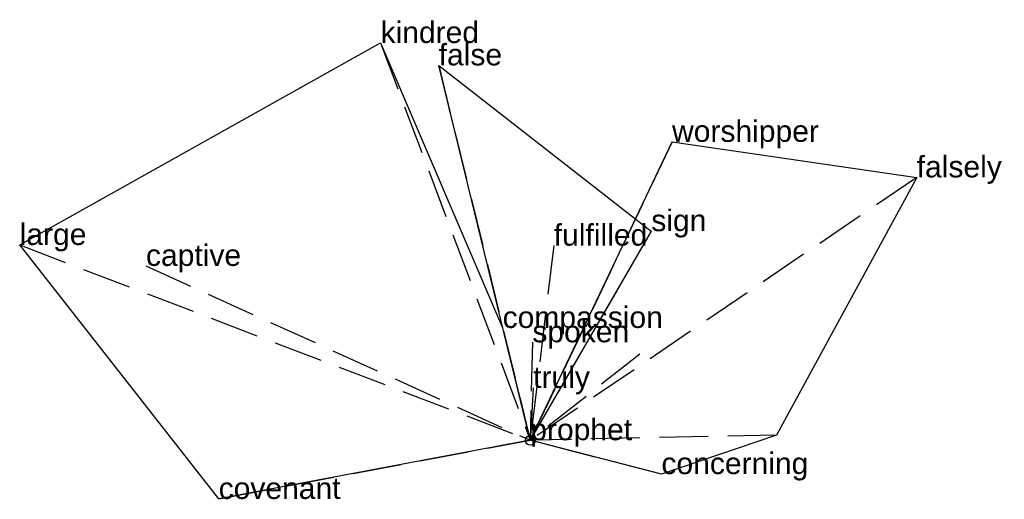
# Model space of a CAD drawing. Extents: x -2.61 to 2.43, y -0.3 to 2.15.
import ezdxf

# ---------------------------------------------------------------- set-up
doc = ezdxf.new("R2010")
doc.units = 0
doc.linetypes.add('DASHED2', pattern=[0.3, 0.25, -0.05])
for name, color, linetype in [('TEXT_nt', 1, 'CONTINUOUS'), ('TEXT_ot', 1, 'CONTINUOUS'), ('TEXT_q', 1, 'CONTINUOUS')]:
    doc.layers.add(name, color=color, linetype=linetype)
doc.styles.get("Standard").update_dxf_attribs({"font": 'arial.ttf'})

# ---------------------------------------------------------------- blocks, each defined once
blk = doc.blocks.new('ot-prophet')
at = {"layer": 'LINES_ot', "linetype": 'DASHED2'}
for p in [(0.7255, 1.5285), (1.9776, 1.3463), (0.5605, 0.4412), (1.2604, 0.0262), (0, 0), (0.6713, -0.1735)]:
    blk.add_line(p, (0, 0), dxfattribs=at)
at = {"layer": 'ORIGIN_ot'}
blk.add_circle((0, 0), 0.025, dxfattribs=at)
at = {"layer": 'TEXT_ot'}
for s, p in [('worshipper', (0.7255, 1.5285)), ('falsely', (1.9776, 1.3463)), ('prophet', (0, 0)), ('concerning', (0.6713, -0.1735))]:
    blk.add_text(s, height=0.11, dxfattribs=at).set_placement(p)
blk = doc.blocks.new('nt-prophet')
at = {"layer": 'LINES_nt', "linetype": 'DASHED2'}
for p in [(-0.4686, 1.9202), (0.6193, 1.0711), (0.1203, 0.9968), (0.0108, 0.5017), (0.0149, 0.268), (0, 0)]:
    blk.add_line(p, (0, 0), dxfattribs=at)
at = {"layer": 'ORIGIN_nt'}
blk.add_circle((0, 0), 0.025, dxfattribs=at)
at = {"layer": 'TEXT_nt'}
for s, p in [('false', (-0.4686, 1.9202)), ('sign', (0.6193, 1.0711)), ('fulfilled', (0.1203, 0.9968)), ('spoken', (0.0108, 0.5017)), ('truly', (0.0149, 0.268)), ('prophet', (0, 0))]:
    blk.add_text(s, height=0.11, dxfattribs=at).set_placement(p)
blk = doc.blocks.new('q-prophet')
at = {"layer": 'LINES_q', "linetype": 'DASHED2'}
for p in [(-0.7662, 2.0349), (-2.6127, 1.0002), (-1.9664, 0.8929), (-0.1414, 0.5752), (-1.5945, -0.3008), (0, 0)]:
    blk.add_line(p, (0, 0), dxfattribs=at)
at = {"layer": 'ORIGIN_q'}
blk.add_circle((0, 0), 0.025, dxfattribs=at)
at = {"layer": 'TEXT_q'}
for s, p in [('kindred', (-0.7662, 2.0349)), ('large', (-2.6127, 1.0002)), ('captive', (-1.9664, 0.8929)), ('compassion', (-0.1414, 0.5752)), ('prophet', (0, 0)), ('covenant', (-1.5945, -0.3008))]:
    blk.add_text(s, height=0.11, dxfattribs=at).set_placement(p)

msp = doc.modelspace()

# ---------------------------------------------------------------- linework, layer by layer
at = {"layer": 'OUTLINE_nt', "linetype": 'CONTINUOUS'}
msp.add_polyline3d([(0, 0, 0), (-0.4686, 1.9202, 0), (0.6193, 1.0711, 0), (0, 0, 0)], close=True, dxfattribs=at)
at = {"layer": 'OUTLINE_ot', "linetype": 'CONTINUOUS'}
msp.add_polyline3d([(0.6713, -0.1735, 0), (0, 0, 0), (0.7255, 1.5285, 0), (1.9776, 1.3463, 0), (1.2604, 0.0262, 0), (0.6713, -0.1735, 0)], close=True, dxfattribs=at)
at = {"layer": 'OUTLINE_q', "linetype": 'CONTINUOUS'}
msp.add_polyline3d([(-1.5945, -0.3008, 0), (-2.6127, 1.0002, 0), (-0.7662, 2.0349, 0), (-0.1414, 0.5752, 0), (0, 0, 0), (-1.5945, -0.3008, 0)], close=True, dxfattribs=at)

# ---------------------------------------------------------------- block references
for name in ['q-prophet', 'nt-prophet', 'ot-prophet']:
    msp.add_blockref(name, (0, 0))

doc.saveas('drawing.dxf')
